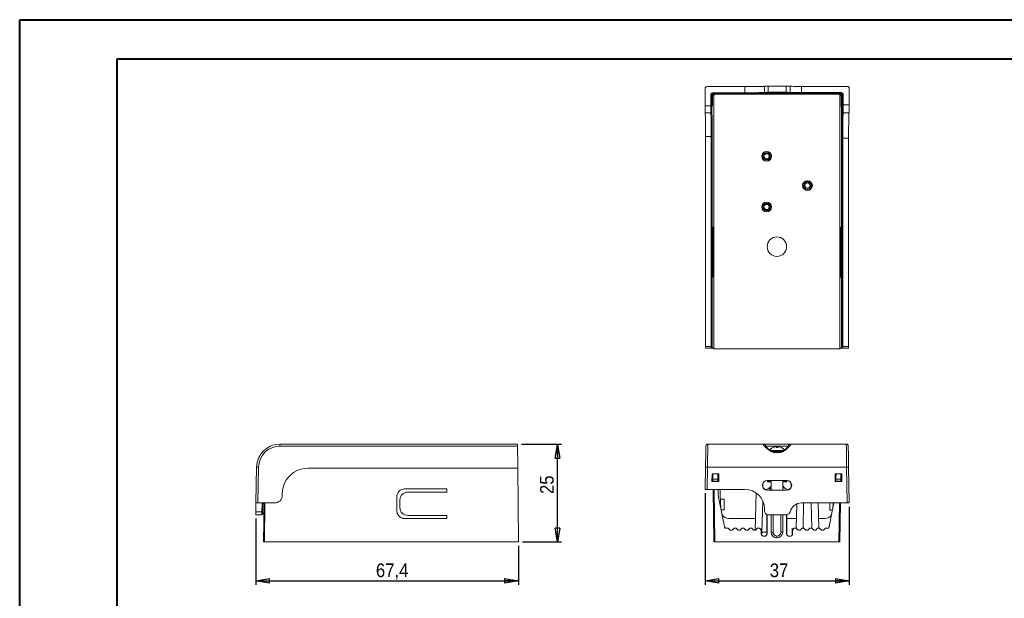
# Model space of a CAD drawing. Header units: millimetres. Extents: x 0 to 420, y -17 to 297.
# Tile 2 of 4: x 0 to 253, y 149 to 297. Entities that reach past the tile are written whole.
import ezdxf

# ---------------------------------------------------------------- set-up
doc = ezdxf.new("R2010")
doc.units = ezdxf.units.MM
doc.layers.add('SYM', color=179, linetype='Continuous')
doc.styles.add('SLDTEXTSTYLE0', font='GOTHIC.TTF', dxfattribs={"width": 0.913})
doc.dimstyles.new('SLDDIMSTYLE0', dxfattribs={"dimtxt": 3.5, "dimasz": 3.556, "dimexe": 0, "dimexo": 0.0625, "dimgap": 0.875, "dimtad": 1, "dimdec": 1, "dimrnd": 1e-09, "dimzin": 12, "dimdsep": 46, "dimtxsty": 'SLDTEXTSTYLE0', "dimblk1": 'CLOSED', "dimblk2": 'CLOSED', "dimsah": 1, "dimcen": 0.09, "dimadec": 0, "dimazin": 3, "dimtfac": 1, "dimtdec": 1, "dimtofl": 0, "dimtmove": 0, "dimatfit": 3, "dimldrblk": 'CLOSED', "dimfxl": 0, "dimfrac": 2, "dimtolj": 1, "dimtzin": 12, "dimarcsym": 0})
doc.dimstyles.new('SLDDIMSTYLE1', dxfattribs={"dimtxt": 3.5, "dimasz": 3.556, "dimexe": 0, "dimexo": 0.0625, "dimgap": 0.875, "dimtad": 1, "dimdec": 0, "dimrnd": 1e-09, "dimzin": 12, "dimdsep": 46, "dimtxsty": 'SLDTEXTSTYLE0', "dimblk1": 'CLOSED', "dimblk2": 'CLOSED', "dimsah": 1, "dimcen": 0.09, "dimadec": 0, "dimazin": 3, "dimtfac": 1, "dimtofl": 0, "dimtmove": 0, "dimatfit": 3, "dimldrblk": 'CLOSED', "dimfxl": 0, "dimfrac": 2, "dimtolj": 1, "dimtzin": 12, "dimarcsym": 0})

# ---------------------------------------------------------------- blocks, each defined once
blk = doc.blocks.new('_CLOSED')
at = {"color": 0, "linetype": 'ByBlock', "lineweight": -2}
for p, q in [((-1, 0.166667), (0, 0)), ((-1, 0.166667), (-1, -0.166667)), ((0, 0), (-1, -0.166667)), ((0, 0), (-1, 0))]:
    blk.add_line(p, q, dxfattribs=at)
blk = doc.blocks.new('_D')
at = {"layer": 'SYM'}
for p, q in [((60.64, 169.18), (60.64, 152.18)), ((128.04, 162.18), (128.04, 152.18)), ((60.64, 153.18), (128.04, 153.18))]:
    blk.add_line(p, q, dxfattribs=at)
at = {"layer": 'SYM', "xscale": 3.556, "yscale": 3.556, "rotation": 180.0000000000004}
blk.add_blockref('_CLOSED', (60.64, 153.18, 8.58), dxfattribs=at)
at = {"layer": 'SYM', "xscale": 3.556, "yscale": 3.556}
blk.add_blockref('_CLOSED', (128.04, 153.18, 8.58), dxfattribs=at)
at = {"layer": 'SYM', "insert": (91.47, 157.65), "char_height": 3.5, "attachment_point": 1, "style": 'SLDTEXTSTYLE0'}
blk.add_mtext('67,4', dxfattribs=at)
blk = doc.blocks.new('_D_1')
at = {"layer": 'SYM'}
for p, q in [((128.81, 188.28), (139.04, 188.28)), ((138.04, 163.18), (138.04, 188.28)), ((129.04, 163.18), (139.04, 163.18))]:
    blk.add_line(p, q, dxfattribs=at)
at = {"layer": 'SYM', "xscale": 3.556, "yscale": 3.556}
for p, rotation in [((138.04, 188.28, 8.58), 90.0000000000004), ((138.04, 163.18, 8.58), 270.0000000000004)]:
    blk.add_blockref('_CLOSED', p, dxfattribs=dict(at, rotation=rotation))
at = {"layer": 'SYM', "insert": (133.57, 175.49), "char_height": 3.5, "attachment_point": 1, "rotation": 90, "style": 'SLDTEXTSTYLE0'}
blk.add_mtext('25', dxfattribs=at)
blk = doc.blocks.new('_D_2')
at = {"layer": 'SYM'}
for p, q in [((175.93, 175.68), (175.93, 152.18)), ((212.9, 172.18), (212.9, 152.18)), ((175.93, 153.18), (212.9, 153.18))]:
    blk.add_line(p, q, dxfattribs=at)
at = {"layer": 'SYM', "xscale": 3.556, "yscale": 3.556, "rotation": 180.0000000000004}
blk.add_blockref('_CLOSED', (175.93, 153.18, -42.2), dxfattribs=at)
at = {"layer": 'SYM', "xscale": 3.556, "yscale": 3.556}
blk.add_blockref('_CLOSED', (212.9, 153.18, -42.2), dxfattribs=at)
at = {"layer": 'SYM', "insert": (192.52, 157.65), "char_height": 3.5, "attachment_point": 1, "style": 'SLDTEXTSTYLE0'}
blk.add_mtext('37', dxfattribs=at)

msp = doc.modelspace()

# ---------------------------------------------------------------- linework, layer by layer
at = {"color": 7, "linetype": 'Continuous', "lineweight": 40}
for p, q in [((0.08, 0.21), (0.08, 297.21)), ((0.08, 297.21), (420.08, 297.21)), ((25.08, 10.21), (25.08, 287.21)), ((25.08, 287.21), (411.14, 287.21))]:
    msp.add_line(p, q, dxfattribs=at)
at = {"color": 7, "linetype": 'Continuous', "lineweight": 15}
for p, q in [((175.93, 275.14), (175.93, 279.53)), ((186.14, 280.03), (176.43, 280.03)), ((177.39, 275.14), (177.39, 278.01)), ((177.64, 278.01), (177.39, 278.01)), ((177.64, 278.01), (177.64, 275.14)), ((177.67, 277.98), (177.64, 278.01)), ((177.71, 277.95), (177.71, 278.09)), ((177.73, 277.92), (177.71, 277.95)), ((177.84, 278.46), (186.14, 278.46)), ((177.84, 278.21), (177.84, 278.46)), ((177.84, 278.21), (177.87, 278.18)), ((186.14, 278.21), (177.84, 278.21)), ((179.41, 278.18), (177.87, 278.18)), ((177.89, 277.71), (177.9, 278.18)), ((177.93, 278.18), (177.93, 277.73)), ((178.2, 277.87), (177.93, 277.73)), ((178.34, 278.09), (178.07, 277.96)), ((178.2, 212.75), (178.2, 277.87)), ((178.45, 278.12), (210.22, 278.12)), ((179.2, 278.18), (179.2, 278.12)), ((179.2, 278.15), (179.41, 278.15)), ((179.41, 278.15), (179.41, 278.18)), ((186.14, 278.46), (186.14, 280.03)), ((186.14, 278.21), (186.14, 278.46)), ((191.14, 278.56), (191.14, 280.13)), ((191.14, 278.56), (191.14, 278.56)), ((191.39, 278.31), (191.39, 278.31)), ((191.89, 278.22), (196.89, 278.22)), ((196.89, 278.18), (191.89, 278.18)), ((196.76, 280.15), (192.14, 280.15)), ((192.14, 280.15), (192.14, 278.58)), ((192.14, 278.58), (196.76, 278.58)), ((192.14, 278.58), (192.14, 278.33)), ((196.76, 278.33), (192.14, 278.33)), ((196.76, 278.58), (196.76, 280.15)), ((196.76, 278.58), (196.76, 278.33)), ((197.73, 280.13), (197.73, 278.57)), ((200.64, 280.1), (200.64, 278.52)), ((212.4, 280.1), (200.64, 280.1)), ((200.64, 278.52), (200.64, 278.27)), ((200.64, 278.52), (210.93, 278.52)), ((210.93, 278.27), (200.64, 278.27)), ((210.84, 278.18), (209.37, 278.18)), ((209.37, 278.18), (209.37, 278.15)), ((209.37, 278.15), (209.47, 278.15)), ((209.47, 278.12), (209.47, 278.18)), ((210.6, 277.96), (210.33, 278.09)), ((210.47, 277.87), (210.47, 212.75)), ((210.74, 277.73), (210.47, 277.87)), ((210.74, 277.73), (210.74, 278.18)), ((210.77, 278.18), (210.78, 277.71)), ((210.77, 278.15), (210.81, 278.15)), ((210.78, 278.12), (210.81, 278.15)), ((210.84, 278.18), (210.93, 278.27)), ((210.93, 278.52), (210.93, 278.27)), ((211.01, 277.95), (210.98, 277.92)), ((211.01, 277.95), (211.01, 278.09)), ((211.13, 278.07), (211.04, 277.98)), ((211.13, 275.33), (211.13, 278.07)), ((211.38, 278.07), (211.13, 278.07)), ((211.38, 278.07), (211.38, 275.33)), ((212.9, 279.6), (212.9, 275.33)), ((177.89, 277.71), (177.88, 277.71)), ((210.79, 277.71), (210.78, 277.71)), ((175.93, 275.14), (177.39, 275.14)), ((177.41, 273.28), (175.96, 273.28)), ((177.64, 275.14), (177.39, 275.14)), ((210.9, 273.12), (210.9, 213.21)), ((211.1, 273.58), (211.1, 273.58)), ((211.38, 275.33), (211.13, 275.33)), ((212.87, 273.33), (211.35, 273.33)), ((211.35, 273.33), (211.35, 273.33)), ((211.38, 275.33), (212.9, 275.33)), ((210.88, 261.44), (210.88, 272.46)), ((177.49, 267.23), (176.03, 267.23)), ((176.03, 267.23), (176.03, 213.38)), ((177.74, 267.23), (177.49, 267.23)), ((177.49, 213.38), (177.49, 267.23)), ((177.74, 267.23), (177.74, 213.38)), ((210.98, 213.38), (210.98, 266.83)), ((211.23, 266.83), (210.98, 266.83)), ((212.75, 266.83), (211.23, 266.83)), ((211.23, 266.83), (211.23, 213.38)), ((212.75, 266.83), (212.75, 213.38)), ((210.88, 246.1), (210.88, 261.44)), ((210.88, 212.96), (210.88, 246.1)), ((178.06, 243.96), (178, 243.96)), ((178.02, 243.16), (178.05, 243.16)), ((178.09, 243.16), (178.05, 243.16)), ((210.62, 243.16), (210.58, 243.16)), ((210.67, 243.96), (210.61, 243.96)), ((210.62, 243.16), (210.66, 243.16)), ((177.97, 241.96), (177.97, 231.16)), ((177.98, 231.16), (177.98, 241.16)), ((178.09, 241.16), (178.09, 231.16)), ((178.1, 231.16), (178.1, 241.96)), ((210.57, 241.96), (210.57, 231.16)), ((210.59, 231.16), (210.59, 241.16)), ((210.69, 241.16), (210.69, 231.16)), ((210.71, 231.16), (210.71, 241.96)), ((177.97, 231.16), (177.98, 231.16)), ((178.09, 231.16), (178.1, 231.16)), ((210.57, 231.16), (210.59, 231.16)), ((210.69, 231.16), (210.71, 231.16)), ((176.03, 213.38), (177.49, 213.38)), ((177.49, 212.88), (176.04, 212.88)), ((177.74, 213.38), (177.49, 213.38)), ((177.67, 212.96), (177.74, 213.03)), ((177.79, 213.1), (177.79, 212.96)), ((178.2, 212.75), (177.79, 212.96)), ((210.47, 212.75), (178.2, 212.75)), ((210.47, 212.75), (210.88, 212.96)), ((210.9, 213.21), (210.97, 213.13)), ((210.97, 213.03), (211.05, 212.96)), ((211.23, 213.38), (210.98, 213.38)), ((212.74, 212.88), (211.22, 212.88)), ((211.23, 213.38), (212.75, 213.38)), ((66.86, 187.79), (66.86, 188.28)), ((66.86, 188.28), (127.81, 188.28)), ((127.82, 187.79), (66.86, 187.79)), ((127.82, 187.79), (127.91, 182.59)), ((176.63, 188.28), (191.01, 188.28)), ((191.01, 188.28), (197.76, 188.28)), ((197.28, 187.79), (191.5, 187.79)), ((197.76, 188.28), (212.15, 188.28)), ((127.84, 186.73), (127.84, 186.82)), ((60.7, 173.18), (60.86, 182.38)), ((61.36, 182.38), (61.2, 173.18)), ((73.96, 182.08), (127.41, 182.08)), ((128.04, 163.18), (127.87, 182.4)), ((175.93, 176.68), (176.03, 182.38)), ((176.53, 182.38), (176.43, 176.68)), ((212.24, 182.38), (176.53, 182.38)), ((212.4, 173.18), (212.24, 182.38)), ((212.74, 182.38), (212.9, 173.18)), ((177.71, 180.68), (177.67, 178.68)), ((179.44, 180.68), (177.71, 180.68)), ((177.9, 180.65), (177.92, 179.28)), ((177.91, 180.65), (179.41, 180.65)), ((179.19, 179.28), (179.16, 180.65)), ((179.41, 180.65), (179.44, 180.68)), ((179.41, 180.65), (179.41, 178.71)), ((179.44, 178.68), (179.44, 180.68)), ((211.01, 180.68), (209.33, 180.68)), ((209.33, 180.68), (209.33, 178.68)), ((209.37, 180.65), (209.33, 180.68)), ((209.37, 178.71), (209.37, 180.65)), ((209.37, 180.65), (210.81, 180.65)), ((209.48, 179.28), (209.52, 180.65)), ((210.75, 179.28), (210.77, 180.65)), ((211.04, 178.68), (211.01, 180.68)), ((177.67, 178.68), (179.44, 178.68)), ((179.41, 178.71), (177.87, 178.71)), ((177.92, 179.28), (179.19, 179.28)), ((177.92, 179.28), (177.93, 178.78)), ((177.93, 178.78), (179.2, 178.78)), ((177.93, 178.71), (177.93, 178.78)), ((179.2, 178.78), (179.19, 179.28)), ((179.21, 178.71), (179.2, 178.78)), ((179.41, 178.71), (179.44, 178.68)), ((190.75, 178.17), (190.76, 177.25)), ((191.84, 178.93), (191.84, 178.95)), ((191.89, 178.98), (196.89, 178.98)), ((191.89, 178.95), (191.89, 178.98)), ((196.89, 178.95), (191.89, 178.95)), ((191.92, 178.74), (191.92, 178.58)), ((191.92, 178.58), (192.82, 178.58)), ((192.09, 178.68), (192.84, 178.68)), ((192.52, 178.68), (192.52, 178.58)), ((192.56, 177.12), (192.57, 176.51)), ((192.79, 178.58), (192.79, 178.68)), ((192.79, 176.51), (192.79, 177.38)), ((192.84, 178.68), (192.84, 176.51)), ((195.84, 178.68), (196.59, 178.68)), ((195.84, 176.51), (195.84, 178.68)), ((195.85, 178.58), (196.85, 178.58)), ((195.89, 178.68), (195.89, 178.58)), ((195.89, 177.52), (195.89, 176.51)), ((196.26, 177.08), (195.89, 177.08)), ((196.84, 178.95), (196.84, 178.93)), ((196.85, 178.58), (196.85, 178.95)), ((196.89, 178.95), (196.89, 178.98)), ((198.03, 178.17), (198.01, 177.25)), ((209.37, 178.71), (209.33, 178.68)), ((209.33, 178.68), (211.04, 178.68)), ((210.84, 178.71), (209.37, 178.71)), ((209.48, 179.28), (209.47, 178.78)), ((209.47, 178.78), (210.74, 178.78)), ((209.47, 178.78), (209.47, 178.71)), ((210.75, 179.28), (209.48, 179.28)), ((210.75, 179.28), (210.74, 178.78)), ((210.74, 178.78), (210.74, 178.71)), ((67.46, 175.18), (67.46, 175.58)), ((96.83, 174.78), (96.83, 171.18)), ((109.63, 176.78), (98.83, 176.78)), ((99.63, 175.98), (109.63, 175.98)), ((109.63, 175.98), (109.63, 176.78)), ((176.43, 176.68), (175.93, 176.68)), ((186.14, 176.68), (176.43, 176.68)), ((178.2, 163.18), (177.97, 176.68)), ((179.3, 175.11), (179.26, 176.68)), ((180.99, 166.68), (179.3, 175.11)), ((179.76, 176.68), (179.88, 172.23)), ((189.03, 175.76), (188.78, 166.18)), ((191.89, 176.51), (196.89, 176.51)), ((191.89, 176.51), (191.89, 176.48)), ((196.89, 176.48), (191.89, 176.48)), ((196.89, 176.51), (196.89, 176.48)), ((61.2, 173.18), (60.7, 173.18)), ((61.2, 173.18), (65.46, 173.18)), ((62.67, 163.18), (62.76, 173.18)), ((97.63, 171.98), (97.63, 173.98)), ((179.83, 174.13), (180.79, 174.13)), ((179.99, 171.68), (179.84, 173.47)), ((180.79, 171.43), (180.79, 174.13)), ((190.73, 173.66), (190.52, 165.65)), ((199.46, 172.94), (199.29, 166.67)), ((212.4, 173.18), (200.64, 173.18)), ((201.21, 173.18), (201.04, 166.68)), ((203.16, 173.18), (203.33, 166.64)), ((205.08, 166.68), (204.91, 173.18)), ((208.99, 173.18), (207.69, 166.68)), ((207.89, 173.18), (207.89, 171.37)), ((208.81, 173.18), (208.69, 171.68)), ((208.8, 172.23), (208.82, 173.18)), ((210.64, 173.18), (210.47, 163.18)), ((212.9, 173.18), (212.4, 173.18)), ((62.21, 170.18), (60.64, 170.18)), ((60.66, 170.93), (62.22, 170.93)), ((109.63, 169.98), (99.63, 169.98)), ((109.63, 169.18), (109.63, 169.98)), ((180.04, 171.43), (180.79, 171.43)), ((191.14, 171.18), (191.14, 171.68)), ((191.79, 166.15), (191.79, 170.24)), ((191.84, 170.22), (191.84, 165.18)), ((196.76, 170.18), (192.14, 170.18)), ((193.36, 170.18), (193.36, 165.69)), ((195.32, 165.69), (195.32, 170.18)), ((196.84, 165.18), (196.84, 170.18)), ((196.88, 170.19), (196.88, 166.15)), ((207.89, 171.37), (208.63, 171.37)), ((98.83, 169.21), (98.83, 169.18)), ((109.63, 169.21), (98.83, 169.21)), ((98.83, 169.18), (109.63, 169.18)), ((180.86, 167.3), (181.13, 166.68)), ((182.03, 169.18), (188.86, 169.18)), ((196.88, 169.18), (199.36, 169.18)), ((205.01, 169.18), (206.64, 169.18)), ((207.54, 166.68), (207.81, 167.3)), ((181.88, 166.68), (180.99, 166.68)), ((181.88, 166.68), (182.38, 166.18)), ((182.88, 166.18), (182.38, 166.18)), ((183.38, 166.68), (182.88, 166.18)), ((183.88, 166.68), (183.38, 166.68)), ((183.88, 166.68), (184.38, 166.18)), ((184.88, 166.18), (184.38, 166.18)), ((185.38, 166.68), (184.88, 166.18)), ((185.88, 166.68), (185.38, 166.68)), ((185.88, 166.68), (186.38, 166.18)), ((186.88, 166.18), (186.38, 166.18)), ((187.38, 166.68), (186.88, 166.18)), ((187.88, 166.68), (187.38, 166.68)), ((187.88, 166.68), (188.38, 166.18)), ((188.88, 166.18), (188.38, 166.18)), ((189.38, 166.68), (188.88, 166.18)), ((189.88, 166.68), (189.38, 166.68)), ((189.88, 166.68), (190.34, 166.23)), ((190.34, 166.23), (190.34, 165.18)), ((190.35, 166.22), (190.34, 166.23)), ((190.34, 165.18), (190.35, 165.18)), ((190.35, 166.22), (190.35, 165.18)), ((190.35, 166.21), (190.35, 166.22)), ((190.35, 166.21), (190.35, 165.18)), ((190.35, 165.18), (190.37, 165.18)), ((190.37, 166.2), (190.35, 166.21)), ((190.37, 166.2), (190.37, 165.18)), ((190.37, 166.2), (190.37, 166.19)), ((190.37, 165.18), (190.37, 166.19)), ((190.38, 166.18), (190.37, 166.19)), ((190.37, 165.18), (190.38, 165.18)), ((190.38, 166.18), (190.38, 166.68)), ((190.38, 165.18), (190.38, 166.68)), ((190.84, 164.68), (191.34, 164.68)), ((191.79, 165.18), (191.84, 165.18)), ((193.35, 165.68), (193.36, 165.69)), ((194.34, 164.69), (194.34, 164.68)), ((195.32, 165.69), (195.33, 165.68)), ((196.84, 165.18), (196.89, 165.18)), ((197.34, 164.68), (197.84, 164.68)), ((198.29, 166.18), (198.29, 166.68)), ((198.29, 166.68), (198.29, 165.18)), ((198.29, 166.18), (198.3, 166.19)), ((198.29, 165.18), (198.3, 165.18)), ((198.31, 166.2), (198.3, 166.19)), ((198.3, 166.19), (198.3, 165.18)), ((198.31, 166.2), (198.32, 166.21)), ((198.31, 166.2), (198.31, 165.18)), ((198.31, 165.18), (198.32, 165.18)), ((198.32, 166.21), (198.33, 166.22)), ((198.32, 165.18), (198.32, 166.21)), ((198.33, 166.22), (198.34, 166.23)), ((198.33, 166.22), (198.33, 165.18)), ((198.33, 165.18), (198.34, 165.18)), ((198.79, 166.68), (198.34, 166.23)), ((198.34, 165.18), (198.34, 166.23)), ((199.29, 166.68), (198.79, 166.68)), ((199.29, 166.68), (199.79, 166.18)), ((199.79, 166.18), (200.29, 166.18)), ((200.79, 166.68), (200.29, 166.18)), ((201.29, 166.68), (200.79, 166.68)), ((201.29, 166.68), (201.79, 166.18)), ((201.79, 166.18), (202.29, 166.18)), ((202.79, 166.68), (202.29, 166.18)), ((203.29, 166.68), (202.79, 166.68)), ((203.29, 166.68), (203.79, 166.18)), ((203.79, 166.18), (204.29, 166.18)), ((204.79, 166.68), (204.29, 166.18)), ((205.29, 166.68), (204.79, 166.68)), ((205.29, 166.68), (205.79, 166.18)), ((205.79, 166.18), (206.29, 166.18)), ((206.79, 166.68), (206.29, 166.18)), ((207.69, 166.68), (206.79, 166.68)), ((62.92, 163.18), (62.67, 163.18)), ((62.92, 163.18), (128.04, 163.18)), ((178.45, 163.18), (178.2, 163.18)), ((178.45, 163.18), (210.22, 163.18)), ((210.47, 163.18), (210.22, 163.18))]:
    msp.add_line(p, q, dxfattribs=at)
at = {"color": 8, "linetype": 'Continuous', "lineweight": 15}
for p, q in [((179.2, 278.12), (209.47, 278.12)), ((191.89, 278.18), (191.89, 278.22)), ((196.89, 278.18), (196.89, 278.22)), ((210.77, 278.12), (210.78, 278.12)), ((210.88, 273.12), (210.9, 273.12)), ((177.98, 241.96), (177.97, 241.96)), ((178.09, 241.16), (178.1, 241.16)), ((210.57, 241.16), (210.59, 241.16)), ((210.71, 241.96), (210.69, 241.96)), ((177.74, 213.13), (177.8, 213.19)), ((197.35, 187.77), (197.28, 187.79)), ((194.39, 186.67), (192.76, 186.67)), ((194.39, 186.53), (193.04, 186.53)), ((194.39, 186.3), (193.82, 186.3)), ((196.02, 186.67), (194.39, 186.67)), ((195.76, 186.53), (194.39, 186.53)), ((194.96, 186.3), (194.39, 186.3)), ((178.18, 178.78), (178.18, 178.71)), ((192.09, 178.95), (192.09, 178.68)), ((196.59, 178.68), (196.59, 178.95)), ((198.02, 177.57), (198.1, 177.57)), ((210.49, 178.71), (210.49, 178.78)), ((178.22, 176.68), (178.45, 163.18)), ((63.01, 173.18), (62.92, 163.18)), ((210.22, 163.18), (210.39, 173.18)), ((192.85, 165.69), (192.85, 170.18)), ((193.35, 170.18), (193.35, 165.68)), ((195.33, 165.68), (195.33, 170.18)), ((195.83, 170.18), (195.83, 165.69)), ((190.35, 165.17), (190.35, 165.17)), ((190.37, 165.17), (190.37, 165.17)), ((190.38, 165.65), (190.52, 165.65)), ((190.52, 165.65), (191.79, 165.65)), ((198.3, 165.17), (198.31, 165.17)), ((198.32, 165.17), (198.33, 165.17))]:
    msp.add_line(p, q, dxfattribs=at)
at = {"color": 8, "linetype": 'Continuous', "lineweight": 15, "flags": 128}
for points in [[(177.88, 277.71), (177.89, 277.76), (177.89, 277.78)], [(210.79, 277.71), (210.79, 277.76), (210.78, 277.78)], [(177.79, 213.1), (177.77, 213.07), (177.74, 213.03)], [(192.82, 186.41), (192.9, 186.48), (192.98, 186.52), (193.04, 186.52), (193.06, 186.51)], [(195.72, 186.51), (195.73, 186.52), (195.79, 186.52), (195.87, 186.48), (195.95, 186.41)]]:
    msp.add_lwpolyline(points, dxfattribs=at)
at = {"color": 7, "linetype": 'Continuous', "lineweight": 15, "flags": 128}
for points in [[(127.81, 188.28), (127.81, 188.27), (127.81, 188.24), (127.81, 188.2), (127.81, 188.14), (127.81, 188.06), (127.81, 187.98), (127.82, 187.88), (127.82, 187.79)], [(176.03, 182.38), (176.04, 182.95), (176.05, 183.51), (176.06, 184.06), (176.07, 184.59), (176.08, 185.09), (176.09, 185.57), (176.1, 186.01), (176.1, 186.4), (176.11, 186.76), (176.12, 187.07), (176.12, 187.32), (176.12, 187.52), (176.13, 187.67), (176.13, 187.76), (176.13, 187.79)], [(176.63, 188.28), (176.63, 188.25), (176.63, 188.17), (176.62, 188.03), (176.62, 187.83), (176.62, 187.59), (176.61, 187.29), (176.61, 186.95), (176.6, 186.56), (176.59, 186.13), (176.59, 185.67), (176.58, 185.17), (176.57, 184.65), (176.56, 184.1), (176.55, 183.54), (176.54, 182.96), (176.53, 182.38)], [(193.26, 187.4), (193.26, 187.4), (193.26, 187.4), (193.26, 187.4), (193.26, 187.4)], [(194.19, 187.57), (194.2, 187.55), (194.2, 187.54), (194.2, 187.52), (194.2, 187.5), (194.2, 187.47), (194.21, 187.45), (194.21, 187.43), (194.21, 187.4)], [(194.56, 187.4), (194.56, 187.43), (194.57, 187.45), (194.57, 187.47), (194.57, 187.5), (194.57, 187.52), (194.58, 187.54), (194.58, 187.55), (194.58, 187.57)], [(195.51, 187.4), (195.51, 187.4), (195.51, 187.4), (195.52, 187.4), (195.52, 187.4)], [(212.24, 182.38), (212.23, 182.96), (212.22, 183.54), (212.21, 184.1), (212.2, 184.65), (212.2, 185.17), (212.19, 185.67), (212.18, 186.13), (212.17, 186.56), (212.17, 186.95), (212.16, 187.29), (212.16, 187.59), (212.15, 187.83), (212.15, 188.03), (212.15, 188.17), (212.15, 188.25), (212.15, 188.28)], [(212.65, 187.79), (212.65, 187.76), (212.65, 187.67), (212.65, 187.52), (212.65, 187.32), (212.66, 187.07), (212.66, 186.76), (212.67, 186.4), (212.68, 186.01), (212.68, 185.57), (212.69, 185.09), (212.7, 184.59), (212.71, 184.06), (212.72, 183.51), (212.73, 182.95), (212.74, 182.38)], [(60.66, 170.93), (60.66, 171.34), (60.67, 171.74), (60.68, 172.09), (60.68, 172.41), (60.69, 172.68), (60.69, 172.89), (60.69, 173.05), (60.7, 173.15), (60.7, 173.18)], [(62.22, 170.93), (62.23, 171.34), (62.24, 171.74), (62.25, 172.09), (62.25, 172.41), (62.26, 172.68), (62.26, 172.89), (62.26, 173.05), (62.27, 173.15), (62.27, 173.18)], [(62.51, 173.18), (62.51, 173.17), (62.51, 172.98), (62.5, 172.74), (62.5, 172.46), (62.49, 172.14), (62.49, 171.78), (62.48, 171.39), (62.47, 170.99)], [(60.64, 170.18), (60.64, 170.2), (60.64, 170.25), (60.65, 170.33), (60.65, 170.45), (60.65, 170.59), (60.65, 170.75), (60.66, 170.93)], [(62.21, 170.18), (62.21, 170.2), (62.21, 170.25), (62.22, 170.33), (62.22, 170.45), (62.22, 170.59), (62.22, 170.75), (62.22, 170.93)], [(62.47, 170.99), (62.47, 170.85), (62.47, 170.73), (62.47, 170.63), (62.47, 170.54), (62.46, 170.48), (62.46, 170.44), (62.46, 170.42)]]:
    msp.add_lwpolyline(points, dxfattribs=at)
at = {"color": 7, "linetype": 'Continuous', "lineweight": 15}
for centre, radius in [((191.69, 262.15), 1.25), ((191.69, 262.15), 0.998), ((191.69, 262.15), 0.915), ((191.69, 262.15), 0.665), ((202.19, 254.65), 1.25), ((202.19, 254.65), 0.998), ((202.19, 254.65), 0.915), ((202.19, 254.65), 0.665), ((191.69, 249.15), 1.25), ((191.69, 249.15), 0.998), ((191.69, 249.15), 0.915), ((191.69, 249.15), 0.665)]:
    msp.add_circle(centre, radius, dxfattribs=at)
at = {"color": 8, "linetype": 'Continuous', "lineweight": 15}
for centre, radius, start, end in [((177.93, 277.92), 0.2, 99.5028, 179.9798), ((177.49, 213.13), 0.25, 315.0023, 0.0189), ((211.15, 213.21), 0.25, 179.9804, 224.9985), ((211.22, 213.13), 0.25, 179.9803, 224.9985)]:
    msp.add_arc(centre, radius, start, end, dxfattribs=at)
at = {"color": 7, "linetype": 'Continuous', "lineweight": 15}
for centre, radius, start, end in [((191.39, 278.56), 0.25, 180.003, 270.0064), ((191.39, 278.56), 0.25, 180.0054, 270.004), ((197.48, 278.56), 0.247, 271.2256, 0.6137), ((210.78, 277.92), 0.2, 0.021, 89.9776), ((177.42, 273.52), 0.244, 268.4587, 357.4637), ((211.35, 273.58), 0.25, 179.9964, 269.994), ((211.35, 273.58), 0.25, 179.9966, 269.9938), ((194.34, 238.96), 2.5, 0.0065, 179.9935), ((177.49, 213.13), 0.25, 269.9808, 314.9982), ((211.22, 213.13), 0.25, 225.0013, 270.0197), ((66.86, 182.28), 6, 90, 179), ((66.86, 182.29), 5.5, 90, 179), ((176.63, 187.78), 0.5, 90, 179), ((191, 187.79), 0.491, 0.0177, 89.0297), ((194.39, 184.98), 2.67, 114.9758, 135.2895), ((194.39, 184.96), 2.68, 103.6688, 114.7971), ((194.22, 185.36), 2.26, 94.082, 101.9913), ((193.98, 187.13), 0.494, 63.6971, 79.9688), ((194.39, 184.33), 3.07, 86.7408, 93.2592), ((194.8, 187.13), 0.494, 100.0306, 116.3035), ((194.55, 185.36), 2.26, 78.0086, 85.918), ((194.39, 184.96), 2.68, 65.2028, 76.3312), ((194.39, 184.98), 2.67, 44.718, 65.0242), ((197.77, 187.79), 0.491, 90.9703, 179.9823), ((212.15, 187.78), 0.5, 1, 90), ((61.11, 175.22), 7.17, 88.0009, 91.9991), ((73.96, 175.58), 6.5, 90, 180), ((127.41, 182.58), 0.5, 270, 1), ((176.28, 175.22), 7.17, 88.0009, 91.9991), ((212.49, 175.22), 7.17, 88.0009, 91.9991), ((191.89, 177.73), 1.25, 90, 270), ((191.89, 177.73), 1.22, 90, 270), ((191.19, 178.58), 2, 277.0888, 324.9307), ((192.09, 178.93), 0.25, 180, 270), ((197.59, 178.58), 2, 210.2891, 262.9112), ((196.59, 178.93), 0.25, 270, 0), ((196.89, 177.73), 1.25, 270, 90), ((196.89, 177.73), 1.22, 270, 90), ((65.46, 175.18), 2, 270, 0), ((98.83, 174.78), 2, 90, 180), ((99.63, 173.98), 2, 90, 180), ((186.14, 171.68), 5, 0, 90), ((99.63, 171.98), 2, 180, 270), ((200.64, 170.18), 3, 90, 165.5225), ((62.21, 170.43), 0.25, 270, 359), ((62.29, 171.22), 0.301, 257.8759, 308.3108), ((182.03, 171.18), 2, 208.6992, 270), ((192.14, 171.18), 1, 180, 270), ((196.76, 171.18), 1, 270, 345.5225), ((206.64, 171.18), 2, 270, 331.3008), ((189.52, 165.68), 1, 330.0797, 358.5), ((192.97, 150.77), 14.92, 88.5486, 90.4688), ((195.71, 150.77), 14.92, 89.5312, 91.4514)]:
    msp.add_arc(centre, radius, start, end, dxfattribs=at)
for centre, major_axis, ratio, start_param, end_param in [((176.43, 279.53), (0.354, -0.354), 0.999695, 2.356347, 3.926839), ((177.84, 278.01), (0.318, -0.318), 0.999695, 2.356347, 3.926839), ((177.84, 278.01), (-0.142, 0.142), 0.998935, 5.497939, 7.068431), ((177.87, 277.98), (-0.105, 0.17), 0.999319, 5.729855, 7.300346), ((177.91, 277.95), (0.2, 0), 0.999695, 1.570796, 3.141288), ((178.18, 277.73), (0.224, 0.112), 0.99981, 1.570796, 2.678052), ((178.45, 277.87), (0.224, 0.112), 0.99981, 1.107103, 2.678052), ((186.14, 280.12), (5, 0), 0.017455, 4.712389, 6.283185), ((186.14, 278.56), (5, 0), 0.018328, 4.712389, 6.283185), ((186.14, 278.31), (5.25, 0), 0.017455, 4.712389, 6.144233), ((191.89, 278.2), (1.22, 0), 0.017455, 1.570796, 4.712389), ((192.14, 280.13), (1, 0), 0.017455, 1.570796, 3.141593), ((192.14, 278.56), (1, 0), 0.013091, 1.570796, 3.141593), ((192.14, 278.31), (0.75, 0), 0.017455, 1.570796, 3.141593), ((196.76, 280.13), (1, 0), 0.017455, 0.25268, 1.570796), ((196.76, 278.56), (1, 0), 0.013091, 0.25268, 1.570796), ((196.76, 278.31), (0.75, 0), 0.017455, 0.25268, 1.570796), ((196.89, 278.2), (1.22, 0), 0.017455, 4.712389, 7.853982), ((200.64, 278.33), (3.25, 0), 0.017455, 3.394273, 4.712389), ((200.64, 280.15), (3, 0), 0.017455, 3.394273, 4.712389), ((200.64, 278.58), (3, 0), 0.01891, 3.394273, 4.712389), ((210.22, 277.87), (0.224, -0.112), 0.99981, 0.463541, 2.03449), ((210.49, 277.73), (0.224, -0.112), 0.99981, 0.463541, 1.570796), ((210.81, 277.95), (0.2, 0), 0.999695, 0.000305, 1.570796), ((210.84, 277.98), (0.105, 0.17), 0.999319, 5.266024, 6.836516), ((210.98, 273.12), (0, 4.8), 0.017455, 0.017453, 1.570796), ((210.93, 278.07), (-0.318, -0.318), 0.999695, 2.356347, 3.926839), ((210.93, 278.07), (0.142, 0.142), 0.998935, 5.497939, 7.068431), ((212.4, 279.59), (0.354, 0.354), 0.999695, 5.497939, 7.068431), ((177.88, 272.46), (0, 5.25), 0.017455, 0.135788, 1.068339), ((210.79, 272.46), (0, 5.25), 0.017455, 4.712389, 6.187232), ((175.97, 275.14), (0, 2), 0.017455, 1.570796, 2.768276), ((175.92, 267.23), (0, 6.5), 0.017455, 4.712389, 5.909868), ((177.42, 275.14), (0, 2), 0.015273, 1.570796, 2.768276), ((177.37, 267.23), (0, 6.5), 0.018126, 4.712389, 5.909868), ((177.67, 275.14), (0, 1.75), 0.017455, 1.570796, 2.768276), ((177.62, 267.23), (0, 6.75), 0.017455, 4.712389, 5.909868), ((211.1, 266.83), (0, 6.75), 0.017455, 0.095002, 1.570796), ((211.1, 275.33), (0, 1.75), 0.017455, 3.207421, 4.712389), ((211.35, 266.83), (0, 6.5), 0.018126, 0, 1.570796), ((211.35, 275.33), (0, 2), 0.015273, 3.141593, 4.712389), ((212.86, 266.83), (0, 6.5), 0.017455, 0, 1.570796), ((212.87, 275.33), (0, 2), 0.017455, 3.141593, 4.712389), ((178, 241.96), (0, 2), 0.017455, 0, 1.570796), ((178.02, 241.16), (0, 2), 0.017455, 0, 1.570796), ((178.05, 241.16), (0, 2), 0.017455, 4.712389, 6.283185), ((178.06, 241.96), (0, 2), 0.017455, 4.712389, 6.283185), ((210.62, 241.16), (0, 2), 0.017455, 0, 1.570796), ((210.66, 241.16), (0, 2), 0.017455, 4.712389, 6.283185), ((210.67, 241.96), (0, 2), 0.017455, 4.712389, 6.283185), ((176.04, 213.38), (0, 0.5), 0.017455, 1.570796, 3.159046), ((177.49, 213.38), (0, 0.5), 0.008728, 1.570796, 3.159046), ((178.02, 212.96), (0.45, 0), 0.017455, 2.090889, 2.484263), ((177.74, 213.38), (0, 0.25), 0.017455, 1.570796, 3.159046), ((210.7, 212.96), (0.45, 0), 0.017455, 0.663832, 1.147794), ((210.97, 213.38), (0, 0.25), 0.017455, 3.124139, 4.712389), ((211.22, 213.38), (0, 0.5), 0.008728, 3.124139, 4.712389), ((212.74, 213.38), (0, 0.5), 0.017455, 3.124139, 4.712389), ((177.91, 180.65), (0.2, 0), 0.01745, 1.570796, 3.141288), ((210.81, 180.65), (0.2, 0), 0.01745, 0.000305, 1.570796), ((177.87, 178.71), (0.2, 0), 0.01746, 3.141288, 4.711779), ((210.84, 178.71), (0.2, 0), 0.01746, 4.712999, 6.28349), ((190.84, 165.18), (0.425, 0.263), 0.999915, 2.588064, 4.158784), ((190.85, 165.18), (0.394, -0.308), 0.999843, 3.804631, 3.822009), ((190.86, 165.18), (0.394, 0.308), 0.999843, 2.478706, 2.496083), ((190.85, 165.18), (0.504, 0), 0.991312, 3.159046, 4.712389), ((190.85, 165.18), (0, 0.5), 0.991312, 1.58825, 3.141593), ((190.87, 165.18), (0.394, -0.308), 0.999843, 3.804631, 3.822009), ((190.87, 165.18), (0.394, 0.308), 0.999843, 2.478706, 2.496083), ((190.87, 165.18), (0.504, 0), 0.991312, 3.159046, 4.712383), ((190.87, 165.18), (0, 0.5), 0.991312, 1.58825, 3.141593), ((190.88, 165.18), (0.394, -0.308), 0.999843, 3.804631, 5.375352), ((191.34, 165.18), (0.425, -0.263), 0.999915, 5.265994, 6.836714), ((191.78, 166.18), (0, 1.5), 0.008727, 3.982628, 4.694936), ((194.35, 165.69), (1.12, 0.99), 0.999693, 2.418531, 3.983409), ((194.35, 165.68), (0.778, 0.629), 0.999455, 2.461872, 4.023943), ((194.36, 165.69), (0.895, 0.447), 0.99981, 2.678158, 4.228762), ((194.33, 165.69), (1.12, -0.99), 0.999693, 5.441369, 7.006247), ((194.32, 165.69), (-0.895, 0.447), 0.99981, 2.054424, 3.605027), ((194.33, 165.68), (0.778, -0.629), 0.999455, 5.400835, 6.962906), ((197.34, 165.18), (0.425, 0.263), 0.999915, 2.588064, 4.158784), ((196.9, 166.18), (0, 1.5), 0.008727, 1.588249, 2.300557), ((197.79, 165.18), (0.394, 0.308), 0.999843, 4.049426, 5.620147), ((197.8, 165.18), (0.504, 0), 0.991312, 4.712395, 6.265732), ((197.8, 165.18), (0, 0.5), 0.991312, 3.141593, 4.694936), ((197.82, 165.18), (0, 0.5), 0.991312, 3.141593, 3.63021), ((197.84, 165.18), (0.425, -0.263), 0.999915, 5.265994, 6.836714), ((197.82, 165.18), (0, 0.5), 0.991312, 3.743867, 4.694936), ((197.8, 165.18), (0.394, -0.308), 0.999843, 0.645509, 0.662886), ((197.81, 165.18), (0.394, 0.308), 0.999843, 5.602769, 5.620147), ((197.82, 165.18), (0.394, -0.308), 0.999843, 0.645509, 0.662886), ((197.83, 165.18), (0.394, 0.308), 0.999843, 5.585914, 5.620147)]:
    msp.add_ellipse(centre, major_axis=major_axis, ratio=ratio, start_param=start_param, end_param=end_param, dxfattribs=at)
at = {"color": 8, "linetype": 'Continuous', "lineweight": 15}
for centre, major_axis, ratio, start_param, end_param in [((177.73, 273.12), (0, 4.8), 0.017455, 5.182608, 6.265732), ((186.14, 278.31), (5.25, 0), 0.017455, 6.144233, 6.283185), ((210.78, 273.12), (0, 5), 0.016757, 0.017453, 0.085525), ((177.88, 272.46), (0, 5.25), 0.017455, 0, 0.135788), ((210.79, 272.46), (0, 5.25), 0.017455, 6.187232, 6.283185), ((211.1, 266.83), (0, 6.75), 0.017455, 0, 0.095002), ((211.1, 275.33), (0, 1.75), 0.017455, 3.141593, 3.207421), ((210.7, 213.21), (0.2, 0), 0.039274, 0.017453, 0.393365)]:
    msp.add_ellipse(centre, major_axis=major_axis, ratio=ratio, start_param=start_param, end_param=end_param, dxfattribs=at)
at = {"color": 7, "linetype": 'Continuous', "lineweight": 15}
msp.add_ellipse((194.34, 238.98), major_axis=(0, -2.5), ratio=0.999848, dxfattribs=at)
for points, knots in [([(177.89, 277.79), (177.89, 277.79), (177.89, 277.77), (177.88, 277.74), (177.88, 277.72), (177.87, 277.7), (177.87, 277.69)], [0, 0, 0, 0, 0.02223, 0.303883, 0.748708, 1, 1, 1, 1]), ([(210.8, 277.73), (210.79, 277.74), (210.79, 277.75), (210.78, 277.78), (210.78, 277.79)], [0, 0, 0, 0, 0.871713, 1, 1, 1, 1]), ([(210.61, 243.96), (210.61, 243.95), (210.6, 243.94), (210.6, 243.85), (210.59, 243.72), (210.59, 243.53), (210.58, 243.29), (210.58, 243.02), (210.58, 242.72), (210.58, 242.37), (210.57, 242.11), (210.57, 241.96)], [0, 0, 0, 0, 0.107338, 0.21468, 0.322026, 0.429381, 0.536799, 0.644224, 0.751533, 0.858844, 1, 1, 1, 1]), ([(210.61, 243.96), (210.61, 243.96), (210.63, 243.96), (210.65, 243.96), (210.67, 243.96), (210.67, 243.96), (210.67, 243.96), (210.67, 243.96)], [0, 0, 0, 0, 0.01639, 0.639668, 0.822259, 0.922756, 1, 1, 1, 1]), ([(177.62, 212.92), (177.63, 212.92), (177.64, 212.93), (177.66, 212.95), (177.67, 212.96)], [0, 0, 0, 0, 0.461095, 1, 1, 1, 1]), ([(211.05, 212.96), (211.07, 212.94), (211.09, 212.91), (211.13, 212.9), (211.14, 212.9)], [0, 0, 0, 0, 0.740354, 1, 1, 1, 1]), ([(192.82, 186.41), (192.69, 186.5), (192.42, 186.66), (192.02, 186.96), (191.64, 187.28), (191.31, 187.6), (191.08, 187.86), (190.94, 188.06), (190.88, 188.2), (190.91, 188.27), (190.98, 188.28), (191.01, 188.28)], [0, 0, 0, 0, 0.0970413, 0.1955716, 0.32797, 0.4636956, 0.5761229, 0.6913105, 0.8048509, 0.9221538, 1, 1, 1, 1]), ([(193.05, 186.51), (193.05, 186.52), (192.93, 186.57), (192.72, 186.7), (192.41, 186.91), (192.13, 187.12), (191.88, 187.32), (191.69, 187.49), (191.55, 187.63), (191.45, 187.74), (191.39, 187.81), (191.37, 187.85), (191.37, 187.84), (191.37, 187.84)], [0, 0, 0, 0, 0.005286, 0.121367, 0.245691, 0.377594, 0.508045, 0.621563, 0.725625, 0.821182, 0.903778, 0.972056, 1, 1, 1, 1]), ([(197.4, 187.84), (197.4, 187.84), (197.41, 187.85), (197.39, 187.82), (197.35, 187.76), (197.27, 187.67), (197.14, 187.55), (196.98, 187.4), (196.77, 187.22), (196.52, 187.02), (196.23, 186.81), (195.96, 186.64), (195.78, 186.55), (195.72, 186.52)], [0, 0, 0, 0, 0.018529, 0.079865, 0.153687, 0.24016, 0.336911, 0.444763, 0.560252, 0.682092, 0.809493, 0.937125, 1, 1, 1, 1]), ([(197.76, 188.28), (197.8, 188.27), (197.87, 188.26), (197.89, 188.19), (197.83, 188.06), (197.71, 187.89), (197.52, 187.67), (197.26, 187.41), (196.93, 187.1), (196.5, 186.75), (196.14, 186.53), (195.95, 186.41)], [0, 0, 0, 0, 0.100616, 0.20397, 0.304413, 0.407253, 0.511586, 0.617948, 0.739247, 0.863044, 1, 1, 1, 1]), ([(195.95, 186.41), (195.88, 186.38), (195.72, 186.29), (195.41, 186.2), (194.95, 186.11), (194.39, 186.07), (193.79, 186.11), (193.25, 186.22), (192.97, 186.35), (192.82, 186.41)], [0, 0, 0, 0, 0.073701, 0.187398, 0.301369, 0.500309, 0.69925, 0.844294, 1, 1, 1, 1]), ([(195.72, 186.51), (195.69, 186.5), (195.62, 186.46), (195.46, 186.41), (195.24, 186.35), (194.95, 186.3), (194.61, 186.27), (194.23, 186.26), (193.86, 186.29), (193.54, 186.35), (193.3, 186.41), (193.14, 186.47), (193.08, 186.5), (193.06, 186.51)], [0, 0, 0, 0, 0.034875, 0.102862, 0.189224, 0.292419, 0.413073, 0.556565, 0.700887, 0.80999, 0.90135, 0.973609, 1, 1, 1, 1]), ([(98.83, 169.21), (98.72, 169.22), (98.5, 169.23), (98.17, 169.32), (97.87, 169.45), (97.59, 169.64), (97.34, 169.87), (97.14, 170.14), (96.99, 170.44), (96.86, 170.84), (96.83, 171.33), (96.87, 172.74), (96.86, 173.96), (96.85, 174.99)], [0, 0, 0, 0, 0.0484336, 0.0968691, 0.1453064, 0.1937475, 0.2422276, 0.2907108, 0.3391493, 0.3875882, 0.4695557, 0.5521392, 1, 1, 1, 1]), ([(96.83, 171.18), (96.84, 171.07), (96.85, 170.84), (96.94, 170.51), (97.08, 170.21), (97.26, 169.92), (97.5, 169.68), (97.77, 169.47), (98.07, 169.32), (98.43, 169.2), (98.69, 169.19), (98.83, 169.18)], [0, 0, 0, 0, 0.107338, 0.21468, 0.322026, 0.429381, 0.536799, 0.644224, 0.751533, 0.858844, 1, 1, 1, 1]), ([(191.79, 165.18), (191.78, 165.12), (191.76, 164.96), (191.63, 164.81), (191.48, 164.71), (191.36, 164.68), (191.29, 164.68), (191.28, 164.68), (191.28, 164.68)], [0, 0, 0, 0, 0.184206, 0.489738, 0.706161, 0.928687, 0.994354, 1, 1, 1, 1]), ([(194.34, 164.19), (194.34, 164.2), (194.34, 164.24), (194.34, 164.32), (194.34, 164.45), (194.34, 164.58), (194.34, 164.66), (194.34, 164.68), (194.34, 164.68)], [0, 0, 0, 0, 0.05462, 0.131665, 0.348755, 0.565842, 0.782924, 1, 1, 1, 1]), ([(197.4, 164.68), (197.4, 164.68), (197.38, 164.68), (197.31, 164.68), (197.2, 164.71), (197.04, 164.81), (196.92, 164.96), (196.9, 165.12), (196.89, 165.18)], [0, 0, 0, 0, 0.005646, 0.071313, 0.287974, 0.510261, 0.815794, 1, 1, 1, 1]), ([(198.33, 165.16), (198.32, 165.12), (198.31, 165.03), (198.25, 164.9), (198.13, 164.77), (198.01, 164.71), (197.91, 164.68), (197.86, 164.68), (197.84, 164.68), (197.82, 164.68)], [0, 0, 0, 0, 0.152766, 0.304721, 0.523916, 0.824671, 0.909888, 0.964406, 1, 1, 1, 1])]:
    msp.add_open_spline(points, degree=3, knots=knots, dxfattribs=at)
at = {"color": 8, "linetype": 'Continuous', "lineweight": 15}
msp.add_open_spline([(191.5, 187.79), (191.47, 187.79), (191.43, 187.79), (191.43, 187.77), (191.43, 187.77)], degree=3, knots=[0, 0, 0, 0, 0.9168978, 1, 1, 1, 1], dxfattribs=at)

# ---------------------------------------------------------------- dimensions: what is measured, and where the dimension line sits
at = {"layer": 'SYM'}
dim = msp.add_linear_dim(base=(138.04, 188.28), p1=(128.04, 163.18), p2=(127.81, 188.28), angle=90, dimstyle='SLDDIMSTYLE1', dxfattribs=at)
dim.commit()
dim.dimension.update_dxf_attribs({"geometry": '_D_1', "text_midpoint": (138.04, 178.07), "dimtype": 160})
for base, p1, p2, dimstyle, picture, middle in [((212.9, 153.18), (175.93, 176.68), (212.9, 173.18), 'SLDDIMSTYLE1', '_D_2', (195.11, 153.18)), ((128.04, 153.18), (60.64, 170.18), (128.04, 163.18), 'SLDDIMSTYLE0', '_D', (95.99, 153.18))]:
    dim = msp.add_linear_dim(base=base, p1=p1, p2=p2, dimstyle=dimstyle, dxfattribs=at)
    dim.commit()
    dim.dimension.update_dxf_attribs({"geometry": picture, "text_midpoint": middle, "dimtype": 160})

doc.saveas('drawing.dxf')
